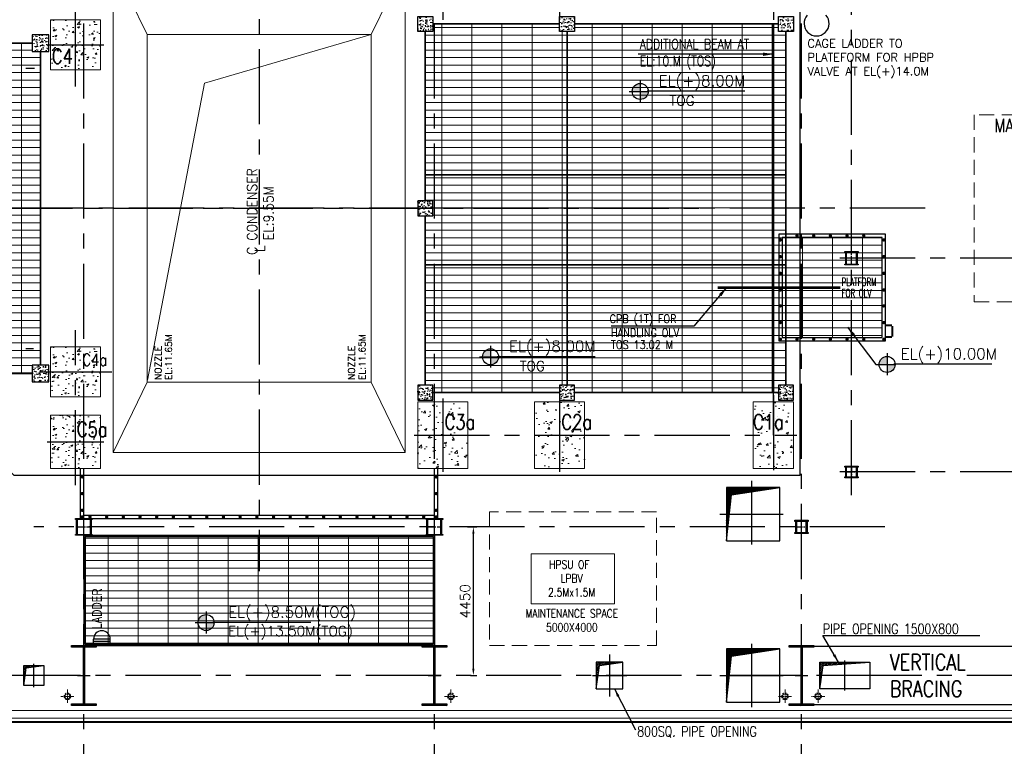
# Model space of a CAD drawing. Header units: inches. Extents: x 0 to 1544102, y 0 to 23144100.
# Tile 160 of 203: x 665151 to 694651, y 108963 to 130735. Entities that reach past the tile are written whole.
import ezdxf
from ezdxf.enums import TextEntityAlignment as Align

# ---------------------------------------------------------------- set-up
doc = ezdxf.new("R2010")
doc.units = ezdxf.units.IN
doc.header["$LTSCALE"] = 1800
doc.header["$MEASUREMENT"] = 0
for name, pattern in [('CENTER', [2, 1.25, -0.25, 0.25, -0.25]), ('CENTER2', [1.125, 0.75, -0.125, 0.125, -0.125]), ('HIDDEN', [0.375, 0.25, -0.125]), ('HIDDEN2', [0.1875, 0.125, -0.0625])]:
    doc.linetypes.add(name, pattern=pattern)
doc.layers.get('0').update_dxf_attribs({"color": 253})
for name, color, linetype in [('1', 7, 'Continuous'), ('AUX COL', 1, 'Continuous'), ('BRACING', 1, 'HIDDEN'), ('CEN', 2, 'CENTER'), ('COL', 1, 'Continuous'), ('GRID', 251, 'CENTER'), ('OPENING', 40, 'Continuous'), ('STEEL', 231, 'Continuous')]:
    doc.layers.add(name, color=color, linetype=linetype)
for name, color, linetype, lineweight in [('A-DOOR', 31, 'Continuous', 9), ('A-REMOVABLE GRATING', 252, 'Continuous', 9), ('CLAD-1', 3, 'Continuous', 15), ('CONCRETE', 145, 'Continuous', 15), ('DIM', 4, 'Continuous', 18), ('EQUIP', 8, 'Continuous', 9), ('HATCH-1', 252, 'Continuous', 9), ('OPENING EO', 2, 'Continuous', 18), ('RAIN WATER', 6, 'Continuous', 18), ('TEXT', 3, 'Continuous', 18)]:
    doc.layers.add(name, color=color, linetype=linetype, lineweight=lineweight)
doc.styles.add('HTX11', font='O8111901')
doc.styles.add('ROAMNS', font='ROMANS.shx')
doc.styles.add('ROMANC', font='ROMANC.SHX')
doc.styles.add('ROMANS', font='romans.shx')
doc.styles.add('ROMANT', font='romant')
doc.styles.add('SIMPLEX-25', font='simplex.shx')
doc.styles.get("Standard").update_dxf_attribs({"font": 'arial.ttf'})
doc.dimstyles.new('DIM INT 1', dxfattribs={"dimtxt": 300, "dimasz": 200, "dimexe": 100, "dimexo": 100, "dimgap": 100, "dimtad": 1, "dimdec": 0, "dimzin": 13, "dimdsep": 46, "dimlunit": 5, "dimtxsty": 'ROAMNS', "dimblk2": 'OBLIQUE', "dimcen": 0.09, "dimclrd": 9, "dimclre": 9, "dimclrt": 4, "dimadec": 0, "dimazin": 0, "dimtfac": 1, "dimtdec": 0, "dimtix": 1, "dimtmove": 2, "dimatfit": 3, "dimfxl": 1, "dimtolj": 1, "dimtzin": 13, "dimarcsym": 0})
doc.dimstyles.new('STANDARD1', dxfattribs={"dimtxt": 300, "dimasz": 250, "dimexe": 0, "dimexo": 0, "dimgap": 80, "dimtad": 1, "dimdec": 0, "dimzin": 0, "dimdsep": 46, "dimtxsty": 'ROMANS', "dimcen": 0, "dimclrd": 4, "dimclre": 4, "dimclrt": 4, "dimadec": 0, "dimazin": 0, "dimtfac": 0.09, "dimtdec": 0, "dimtix": 1, "dimtofl": 0, "dimtmove": 0, "dimatfit": 3, "dimfxl": 1, "dimtolj": 1, "dimtzin": 0, "dimarcsym": 0})
doc.dimstyles.new('USER175', dxfattribs={"dimscale": 175, "dimtxt": 2, "dimasz": 1.75, "dimexe": 0, "dimexo": 0, "dimgap": 0.5, "dimtad": 1, "dimdec": 0, "dimzin": 0, "dimdsep": 46, "dimtxsty": 'ROMANS', "dimcen": 0, "dimclrd": 4, "dimclre": 4, "dimclrt": 4, "dimadec": 0, "dimazin": 0, "dimtfac": 0.09, "dimtdec": 0, "dimtix": 1, "dimtofl": 0, "dimtmove": 0, "dimatfit": 3, "dimfxl": 1, "dimtolj": 1, "dimtzin": 0, "dimarcsym": 0})
pattern_1 = [(50, (-125855.24, -26628.59), (215.17805, -18.82564), [22.5, -247.5]), (355, (-125855.24, -26628.6), (-41.6254, 225.65764), [18, -198]), (100.4514, (-125837.3, -26630.16), (173.5528, 206.83186), [19.12206, -210.34263]), (46.1842, (-125855.24, -26568.6), (320.1723, -49.6557), [33.75, -371.25]), (96.6356, (-125828.55, -26572.73), (280.3988, 292.23536), [28.6831, -315.5139]), (351.1842, (-125855.24, -26568.6), (280.3986, 292.2356), [27, -297]), (21, (-125825.24, -26583.59), (179.07212, -120.78567), [22.5, -247.5]), (326, (-125825.24, -26583.6), (72.9946, 217.545), [18, -198]), (71.4514, (-125810.31, -26593.66), (252.0668, 96.75915), [19.12206, -210.34263]), (37.5, (-125855.235, -26628.59), (3.647957, 99.868156), [0, -195.6, 0, -201, 0, -198.75]), (7.5, (-125855.24, -26628.59), (78.92086, 118.32351), [0, -114.6, 0, -191.1, 0, -75.75]), (327.5, (-125922.135, -26628.59), (160.14673, -6.76646), [0, -75, 0, -234, 0, -310.5]), (317.5, (-125952.14, -26628.59), (174.95585, 30.0315), [0, -97.5, 0, -155.4, 0, -220.5])]
pattern_2 = [(50, (-126155.24, -26628.59), (215.17805, -18.82564), [22.5, -247.5]), (355, (-126155.24, -26628.6), (-41.6254, 225.65764), [18, -198]), (100.4514, (-126137.3, -26630.16), (173.5528, 206.83186), [19.12206, -210.34263]), (46.1842, (-126155.24, -26568.6), (320.1723, -49.6557), [33.75, -371.25]), (96.6356, (-126128.55, -26572.73), (280.3988, 292.23536), [28.6831, -315.5139]), (351.1842, (-126155.24, -26568.6), (280.3986, 292.2356), [27, -297]), (21, (-126125.24, -26583.59), (179.07212, -120.78567), [22.5, -247.5]), (326, (-126125.24, -26583.6), (72.9946, 217.545), [18, -198]), (71.4514, (-126110.31, -26593.66), (252.0668, 96.75915), [19.12206, -210.34263]), (37.5, (-126155.235, -26628.59), (3.647957, 99.868156), [0, -195.6, 0, -201, 0, -198.75]), (7.5, (-126155.24, -26628.59), (78.92086, 118.32351), [0, -114.6, 0, -191.1, 0, -75.75]), (327.5, (-126222.135, -26628.59), (160.14673, -6.76646), [0, -75, 0, -234, 0, -310.5]), (317.5, (-126252.14, -26628.59), (174.95585, 30.0315), [0, -97.5, 0, -155.4, 0, -220.5])]

# ---------------------------------------------------------------- blocks, each defined once
blk = doc.blocks.new('A-ROW COLUMN')
at = {"layer": 'COL'}
h = blk.add_hatch(dxfattribs=at)
h.set_pattern_fill('ANSI31', color=256, scale=200, style=0)
h.set_pattern_definition([(45, (165226.353, 18853.894), (-17.67767, 17.67767), [])])
h.paths.add_polyline_path([(180799, 40890), (181539, 40890), (181539, 40840), (180799, 40840)])
h.paths.add_polyline_path([(181153, 42590), (181185, 42590), (181185, 40890), (181153, 40890)])
h.paths.add_polyline_path([(180799, 42640), (181539, 42640), (181539, 42590), (180799, 42590)])
blk.add_line((181169, 40840), (181169, 42640))
at = {"layer": 'CEN'}
for p, q in [((181169, 40840), (181169, 42640)), ((180977, 41740), (181360, 41740))]:
    blk.add_line(p, q, dxfattribs=at)
at = {"layer": 'COL'}
for points in [[(180799, 42640), (181539, 42640), (181539, 42590), (180799, 42590)], [(181153, 42590), (181185, 42590), (181185, 40890), (181153, 40890)], [(180799, 40890), (181539, 40890), (181539, 40840), (180799, 40840)]]:
    blk.add_lwpolyline(points, close=True, dxfattribs=at)
blk = doc.blocks.new('TG DECK COLUMNS & OUTLINE')
at = {"layer": 'HATCH-1'}
h = blk.add_hatch(dxfattribs=at)
h.set_pattern_fill('AR-CONC', color=256, scale=80, style=0)
h.set_pattern_definition([(50, (250558.08, 69664.8), (573.808, -50.202), [60, -660]), (355, (250558.1, 69664.8), (-111, 601.754), [48, -528]), (100.4514, (250605.9, 69660.6), (462.808, 551.55), [50.992, -560.914]), (46.184, (250558.1, 69824.8), (853.79, -132.415), [90, -990]), (96.636, (250629.2, 69813.8), (747.73, 779.294), [76.49, -841.37]), (351.184, (250558.1, 69824.8), (747.73, 779.295), [72, -792]), (21, (250638.08, 69784.8), (477.526, -322.095), [60, -660]), (326, (250638.1, 69784.8), (194.652, 580.12), [48, -528]), (71.4514, (250677.87, 69757.97), (672.178, 258.024), [50.992, -560.914]), (37.5, (250558.08, 69664.8), (9.728, 266.315), [0, -521.6, 0, -536, 0, -530]), (7.5, (250558.08, 69664.8), (210.456, 315.529), [0, -305.6, 0, -509.6, 0, -202]), (327.5, (250379.68, 69664.8), (427.058, -18.044), [0, -200, 0, -624, 0, -828]), (317.5, (250299.68, 69664.8), (466.549, 80.084), [0, -260, 0, -414.4, 0, -588])])
h.paths.add_polyline_path([(244683, 73815), (246183, 73815), (246183, 75315), (244683, 75315)])
h = blk.add_hatch(dxfattribs=at)
h.set_pattern_fill('AR-CONC', color=256, scale=80, style=0)
h.set_pattern_definition([(50, (250558.08, 59864.8), (573.808, -50.202), [60, -660]), (355, (250558.1, 59864.8), (-111, 601.754), [48, -528]), (100.4514, (250605.9, 59860.6), (462.808, 551.55), [50.992, -560.914]), (46.184, (250558.1, 60024.8), (853.79, -132.415), [90, -990]), (96.636, (250629.2, 60013.8), (747.73, 779.294), [76.49, -841.37]), (351.184, (250558.1, 60024.8), (747.73, 779.295), [72, -792]), (21, (250638.08, 59984.8), (477.526, -322.095), [60, -660]), (326, (250638.1, 59984.8), (194.652, 580.12), [48, -528]), (71.4514, (250677.87, 59957.97), (672.178, 258.024), [50.992, -560.914]), (37.5, (250558.08, 59864.8), (9.728, 266.315), [0, -521.6, 0, -536, 0, -530]), (7.5, (250558.08, 59864.8), (210.456, 315.529), [0, -305.6, 0, -509.6, 0, -202]), (327.5, (250379.68, 59864.8), (427.058, -18.044), [0, -200, 0, -624, 0, -828]), (317.5, (250299.68, 59864.8), (466.549, 80.084), [0, -260, 0, -414.4, 0, -588])])
h.paths.add_polyline_path([(244683, 64015), (246183, 64015), (246183, 65515), (244683, 65515)])
h = blk.add_hatch(dxfattribs=at)
h.set_pattern_fill('AR-CONC', color=256, scale=100, style=0)
h.set_pattern_definition([(50, (250933.1, 69664.8), (717.26, -62.752), [75, -825]), (355, (250933.1, 69664.8), (-138.75, 752.19), [60, -660]), (100.4514, (250992.85, 69659.6), (578.51, 689.44), [63.74, -701.14]), (46.184, (250933.1, 69864.8), (1067.24, -165.52), [112.5, -1237.5]), (96.636, (251022, 69851), (934.66, 974.12), [95.61, -1051.71]), (351.184, (250933.1, 69864.8), (934.66, 974.12), [90, -990]), (21, (251033.1, 69814.8), (596.907, -402.62), [75, -825]), (326, (251033.1, 69814.8), (243.315, 725.15), [60, -660]), (71.4514, (251082.8, 69781.26), (840.223, 322.53), [63.74, -701.14]), (37.5, (250933.08, 69664.8), (12.16, 332.894), [0, -652, 0, -670, 0, -662.5]), (7.5, (250933.08, 69664.8), (263.07, 394.412), [0, -382, 0, -637, 0, -252.5]), (327.5, (250710.08, 69664.8), (533.8224, -22.555), [0, -250, 0, -780, 0, -1035]), (317.5, (250610.08, 69664.8), (583.186, 100.105), [0, -325, 0, -518, 0, -735])])
h.paths.add_polyline_path([(256433, 63865), (255683, 63865), (255683, 62865), (256433, 62865)])
h.paths.add_polyline_path([(257183, 63865), (256433, 63865), (256433, 62865), (257183, 62865)])
h.paths.add_polyline_path([(257183, 62865), (256433, 62865), (256433, 61865), (257183, 61865)])
h.paths.add_polyline_path([(256433, 62865), (255683, 62865), (255683, 61865), (256433, 61865)])
h.paths.add_polyline_path([(256407, 62925), (257214, 62925), (257214, 63600), (256407, 63600)], flags=9)
h = blk.add_hatch(dxfattribs=at)
h.set_pattern_fill('AR-CONC', color=256, scale=100, style=0)
h.set_pattern_definition([(50, (323738.94, 31311.77), (717.26, -62.752), [75, -825]), (355, (323738.94, 31311.8), (-138.751, 752.192), [60, -660]), (100.4514, (323798.7, 31306.54), (578.5094, 689.4395), [63.74, -701.142]), (46.1842, (323738.9, 31511.8), (1067.241, -165.519), [112.5, -1237.5]), (96.6356, (323827.9, 31498), (934.663, 974.118), [95.61, -1051.713]), (351.1842, (323738.9, 31511.8), (934.662, 974.119), [90, -990]), (21, (323838.94, 31461.77), (596.907, -402.619), [75, -825]), (326, (323838.94, 31461.8), (243.315, 725.15), [60, -660]), (71.4514, (323888.7, 31428.2), (840.2226, 322.5305), [63.74, -701.142]), (37.5, (323738.94, 31311.77), (12.1599, 332.89385), [0, -652, 0, -670, 0, -662.5]), (7.5, (323738.94, 31311.77), (263.0695, 394.4117), [0, -382, 0, -637, 0, -252.5]), (327.5, (323515.94, 31311.77), (533.8224, -22.5549), [0, -250, 0, -780, 0, -1035]), (317.5, (323415.94, 31311.77), (583.1862, 100.105), [0, -325, 0, -518, 0, -735])])
h.paths.add_polyline_path([(259933, 63865), (259183, 63865), (259183, 62865), (259933, 62865)])
h.paths.add_polyline_path([(260683, 63865), (259933, 63865), (259933, 62865), (260683, 62865)])
h.paths.add_polyline_path([(260683, 62865), (259933, 62865), (259933, 61865), (260683, 61865)])
h.paths.add_polyline_path([(259933, 62865), (259183, 62865), (259183, 61865), (259933, 61865)])
h.paths.add_polyline_path([(259907, 62925), (260714, 62925), (260714, 63600), (259907, 63600)], flags=9)
h = blk.add_hatch(dxfattribs=at)
h.set_pattern_fill('AR-CONC', color=256, scale=100, style=0)
h.set_pattern_definition([(50, (148052.1, 16428.9), (717.2602, -62.752), [75, -825]), (355, (148052.1, 16428.9), (-138.7513, 752.192), [60, -660]), (100.4514, (148111.9, 16423.7), (578.5094, 689.4395), [63.74, -701.142]), (46.1842, (148052.1, 16628.9), (1067.241, -165.519), [112.5, -1237.5]), (96.6356, (148141.1, 16615.1), (934.663, 974.118), [95.61, -1051.713]), (351.1842, (148052.1, 16628.9), (934.662, 974.119), [90, -990]), (21, (148152.1, 16578.9), (596.907, -402.619), [75, -825]), (326, (148152.1, 16578.9), (243.3153, 725.15), [60, -660]), (71.4514, (148201.9, 16545.4), (840.2226, 322.5305), [63.74, -701.142]), (37.5, (148052.13, 16428.92), (12.15986, 332.89385), [0, -652, 0, -670, 0, -662.5]), (7.5, (148052.13, 16428.92), (263.0695, 394.4117), [0, -382, 0, -637, 0, -252.5]), (327.5, (147829.13, 16428.92), (533.82244, -22.55487), [0, -250, 0, -780, 0, -1035]), (317.5, (147729.13, 16428.9), (583.1862, 100.105), [0, -325, 0, -518, 0, -735])])
h.paths.add_polyline_path([(266338, 63865), (265741, 63865), (265741, 62865), (266338, 62865)])
h.paths.add_polyline_path([(266941, 63865), (266338, 63865), (266338, 62865), (266941, 62865)])
h.paths.add_polyline_path([(266941, 62865), (266338, 62865), (266338, 61865), (266941, 61865)])
h.paths.add_polyline_path([(266338, 62865), (265741, 62865), (265741, 61865), (266338, 61865)])
h.paths.add_polyline_path([(265648, 62925), (266371, 62925), (266371, 63600), (265648, 63600)], flags=9)
h = blk.add_hatch(dxfattribs=at)
h.set_pattern_fill('AR-CONC', color=256, scale=80, style=0)
h.set_pattern_definition([(50, (250558.08, 57714.8), (573.808, -50.202), [60, -660]), (355, (250558.1, 57714.8), (-111, 601.754), [48, -528]), (100.4514, (250605.9, 57710.6), (462.808, 551.55), [50.992, -560.914]), (46.184, (250558.1, 57874.8), (853.79, -132.415), [90, -990]), (96.636, (250629.2, 57863.8), (747.73, 779.294), [76.49, -841.37]), (351.184, (250558.1, 57874.8), (747.73, 779.295), [72, -792]), (21, (250638.08, 57834.8), (477.526, -322.095), [60, -660]), (326, (250638.1, 57834.8), (194.652, 580.12), [48, -528]), (71.4514, (250677.87, 57807.97), (672.178, 258.024), [50.992, -560.914]), (37.5, (250558.08, 57714.8), (9.728, 266.315), [0, -521.6, 0, -536, 0, -530]), (7.5, (250558.08, 57714.8), (210.456, 315.529), [0, -305.6, 0, -509.6, 0, -202]), (327.5, (250379.68, 57714.8), (427.058, -18.044), [0, -200, 0, -624, 0, -828]), (317.5, (250299.68, 57714.8), (466.549, 80.084), [0, -260, 0, -414.4, 0, -588])])
h.paths.add_polyline_path([(244683, 61865), (246183, 61865), (246183, 63465), (244683, 63465)])
blk.add_lwpolyline([(240983, 64265), (243583, 61665), (267138, 61665), (267138, 77665), (243583, 77665), (240983, 75065), (226783, 75065), (226783, 64265)], close=True)
blk.add_lwpolyline([(240983, 64265), (243583, 61665), (267138, 61665), (267138, 77665), (243583, 77665), (240983, 75065), (226783, 75065), (226783, 64265)], close=True)
at = {"layer": 'CEN'}
for p, q in [((245433, 73315), (245433, 77965)), ((256433, 77565), (256433, 75287)), ((259933, 77565), (259933, 75287)), ((266338, 77565), (266338, 75215)), ((266338, 62865), (266338, 75215)), ((244584, 74565), (246282, 74565)), ((244753, 74565), (246113, 74565)), ((226842, 73865), (244205, 73865)), ((226842, 73865), (244205, 73865)), ((250933, 69165), (250933, 70165)), ((250433, 69665), (251433, 69665)), ((245433, 61365), (245433, 66015)), ((226842, 65465), (244167, 65465)), ((244352, 64765), (246514, 64765)), ((266338, 64065), (266338, 61770)), ((256433, 63965), (256433, 61770)), ((259933, 63965), (259933, 61770)), ((255581, 62865), (267037, 62865)), ((244583, 62665), (246283, 62665)), ((244753, 62665), (246113, 62665))]:
    blk.add_line(p, q, dxfattribs=at)
at = {"layer": 'CONCRETE'}
for points in [[(244683, 73815), (246183, 73815), (246183, 75315), (244683, 75315)], [(244683, 64015), (246183, 64015), (246183, 65515), (244683, 65515)], [(255683, 61865), (257183, 61865), (257183, 63865), (255683, 63865)], [(259183, 61865), (260683, 61865), (260683, 63865), (259183, 63865)], [(265738, 61865), (266938, 61865), (266938, 63865), (265738, 63865)], [(244683, 61865), (246183, 61865), (246183, 63465), (244683, 63465)]]:
    blk.add_lwpolyline(points, close=True, dxfattribs=at)
at = {"layer": 'TEXT', "style": 'ROMANC', "width": 0.8}
for s, height, p in [('C4', 450, (244721, 73996)), ('C4a', 360, (245636, 64944)), ('C3a', 450, (256485, 63037)), ('C2a', 450, (259985, 63037)), ('C1a', 450, (265727, 63037)), ('C5a', 450, (245468, 62815))]:
    blk.add_text(s, height=height, dxfattribs=at).set_placement(p)
blk = doc.blocks.new('PLATFORM BELOW TG DECK AT EL. 5.8M & 8.0M & 8.5M')
at = {"layer": 'HATCH-1'}
h = blk.add_hatch(dxfattribs=at)
h.set_pattern_fill('AR-CONC', color=256, scale=30, style=0)
h.set_pattern_definition(pattern_1)
h.paths.add_polyline_path([(5200, 5750), (4750, 5750), (4750, 5300), (5200, 5300)])
h = blk.add_hatch(dxfattribs=at)
h.set_pattern_fill('AR-CONC', color=256, scale=30, style=0)
h.set_pattern_definition(pattern_2)
h.paths.add_polyline_path([(9000, 5300), (9450, 5300), (9450, 5750), (9000, 5750)])
h = blk.add_hatch(dxfattribs=at)
h.set_pattern_fill('AR-CONC', color=256, scale=30, style=0)
h.set_pattern_definition(pattern_1)
h.paths.add_polyline_path([(16005, 5300), (16005, 5750), (15555, 5750), (15555, 5300)])
h = blk.add_hatch(dxfattribs=at)
h.set_pattern_fill('AR-CONC', color=256, scale=30, style=0)
h.set_pattern_definition(pattern_1)
h.paths.add_polyline_path([(-6800, 4700), (-6300, 4700), (-6300, 5200), (-6800, 5200)])
h = blk.add_hatch(dxfattribs=at)
h.set_pattern_fill('AR-CONC', color=256, scale=30, style=0)
h.set_pattern_definition(pattern_1)
h.paths.add_polyline_path([(5200, -225), (5200, 225), (4750, 225), (4750, -225)])
h = blk.add_hatch(dxfattribs=at)
h.set_pattern_fill('AR-CONC', color=256, scale=30, style=0)
h.set_pattern_definition(pattern_1)
h.paths.add_polyline_path([(-6800, -5200), (-6300, -5200), (-6300, -4700), (-6800, -4700)])
h = blk.add_hatch(dxfattribs=at)
h.set_pattern_fill('AR-CONC', color=256, scale=30, style=0)
h.set_pattern_definition(pattern_1)
h.paths.add_polyline_path([(4750, -5300), (4750, -5750), (5200, -5750), (5200, -5300)])
h = blk.add_hatch(dxfattribs=at)
h.set_pattern_fill('AR-CONC', color=256, scale=30, style=0)
h.set_pattern_definition(pattern_2)
h.paths.add_polyline_path([(9000, -5750), (9450, -5750), (9450, -5300), (9000, -5300)])
h = blk.add_hatch(dxfattribs=at)
h.set_pattern_fill('AR-CONC', color=256, scale=30, style=0)
h.set_pattern_definition(pattern_1)
h.paths.add_polyline_path([(15555, -5750), (16005, -5750), (16005, -5300), (15555, -5300)])
at = {"layer": 'CEN'}
for p, q in [((0, -500), (0, 500)), ((-500, 0), (500, 0))]:
    blk.add_line(p, q, dxfattribs=at)
at = {"layer": 'COL'}
for points in [[(5200, 5300), (4750, 5300), (4750, 5750), (5200, 5750)], [(9450, 5300), (9000, 5300), (9000, 5750), (9450, 5750)], [(16005, 5300), (15555, 5300), (15555, 5750), (16005, 5750)], [(-6800, 4700), (-6300, 4700), (-6300, 5200), (-6800, 5200)], [(5200, 225), (4750, 225), (4750, -225), (5200, -225)], [(-6800, -5200), (-6300, -5200), (-6300, -4700), (-6800, -4700)], [(5200, -5300), (4750, -5300), (4750, -5750), (5200, -5750)], [(9450, -5300), (9000, -5300), (9000, -5750), (9450, -5750)], [(16005, -5300), (15555, -5300), (15555, -5750), (16005, -5750)]]:
    blk.add_lwpolyline(points, close=True, dxfattribs=at)
at = {"layer": 'STEEL'}
for p, q in [((4750, 5650), (4750, 5650)), ((16005, -5750), (16005, -5750))]:
    blk.add_line(p, q, dxfattribs=at)
at = {"layer": 'STEEL', "const_width": 50}
for points in [[(4975, 225), (4975, 5300)], [(5200, 5525), (9000, 5525)], [(9225, 5300), (9225, -5300)], [(9450, 5525), (15555, 5525)], [(15780, 5300), (15780, -5300)], [(-13600, 4945), (-6800, 4945)], [(-6550, 4700), (-6550, -4700)], [(4975, 1000), (9525, 1000)], [(15780, 1000), (9525, 1000)], [(-13600, 0), (-6525, 0)], [(4975, -5300), (4975, -225)], [(4975, -1700), (9525, -1700)], [(15780, -1700), (9525, -1700)], [(-6800, -4950), (-13600, -4950)], [(9000, -5525), (5200, -5525)], [(15555, -5525), (9450, -5525)]]:
    blk.add_lwpolyline(points, dxfattribs=at)
blk = doc.blocks.new('AUX COLUMNS')
at = {"color": 2, "linetype": 'CENTER2', "ltscale": 0.15}
for p, q in [((-138863, 58415), (-139213, 58415)), ((-139038, 58215), (-139038, 58615)), ((-139213, 52015), (-138863, 52015)), ((-139038, 52190), (-139038, 51840)), ((-162038, 50115), (-162038, 50615)), ((-151538, 50115), (-151538, 50615)), ((-140538, 50165), (-140538, 50565)), ((-162263, 50365), (-161813, 50365)), ((-151763, 50365), (-151313, 50365)), ((-140713, 50365), (-140363, 50365))]:
    blk.add_line(p, q, dxfattribs=at)
at = {"layer": 'AUX COL'}
for p, q in [((-139213, 58243), (-139213, 58587)), ((-139188, 58243), (-139188, 58587)), ((-138888, 58243), (-138888, 58587)), ((-138863, 58243), (-138863, 58587)), ((-139213, 51872), (-139213, 52158)), ((-139188, 51872), (-139188, 52158)), ((-138888, 51872), (-138888, 52158)), ((-138863, 51872), (-138863, 52158)), ((-162263, 50143), (-162263, 50587)), ((-162235, 50143), (-162235, 50587)), ((-161841, 50143), (-161841, 50587)), ((-161813, 50143), (-161813, 50587)), ((-151763, 50143), (-151763, 50587)), ((-151735, 50143), (-151735, 50587)), ((-151341, 50143), (-151341, 50587)), ((-151313, 50143), (-151313, 50587)), ((-140713, 50201), (-140713, 50529)), ((-140677, 50201), (-140677, 50529)), ((-140399, 50201), (-140399, 50529)), ((-140363, 50201), (-140363, 50529))]:
    blk.add_line(p, q, dxfattribs=at)
for points in [[(-139238, 58615), (-138838, 58615), (-138838, 58587), (-139238, 58587)], [(-139238, 58243), (-138838, 58243), (-138838, 58215), (-139238, 58215)], [(-139238, 52190), (-138838, 52190), (-138838, 52158), (-139238, 52158)], [(-139238, 51872), (-138838, 51872), (-138838, 51840), (-139238, 51840)], [(-162288, 50615), (-161788, 50615), (-161788, 50587), (-162288, 50587)], [(-151788, 50615), (-151288, 50615), (-151288, 50587), (-151788, 50587)], [(-140738, 50565), (-140338, 50565), (-140338, 50529), (-140738, 50529)], [(-140738, 50201), (-140338, 50201), (-140338, 50165), (-140738, 50165)], [(-162288, 50143), (-161788, 50143), (-161788, 50115), (-162288, 50115)], [(-151788, 50143), (-151288, 50143), (-151288, 50115), (-151788, 50115)]]:
    blk.add_lwpolyline(points, close=True, dxfattribs=at)
at = {"layer": 'GRID'}
for p, q in [((-139038, 51315), (-139038, 66615)), ((-136838, 59915), (-243038, 59915)), ((-115538, 58415), (-139738, 58415)), ((-115538, 52015), (-139738, 52015)), ((-138038, 50365), (-163538, 50365))]:
    blk.add_line(p, q, dxfattribs=at)
blk = doc.blocks.new('cond')
at = {"layer": 'CEN'}
for p, q in [((0, 11965), (0, -10877)), ((-4375, 7315), (4375, 7315)), ((-7840, 0), (7840, 0))]:
    blk.add_line(p, q, dxfattribs=at)
at = {"layer": 'EQUIP'}
for p, q in [((-3358, 5208), (-4375, 7315)), ((-4375, 7315), (-4375, -7315)), ((4375, 7315), (-4375, 7315)), ((3358, 5208), (4375, 7315)), ((4375, 7315), (4375, -7315)), ((-3358, -5208), (-3358, 5208)), ((3358, 5208), (-3358, 5208)), ((3358, 5208), (-1637, 3753)), ((3358, -5208), (3358, 5208)), ((-1637, 3753), (-3344, -5152)), ((-3358, -5208), (-4375, -7315)), ((3358, -5208), (-3358, -5208)), ((3358, -5208), (4375, -7315)), ((-4375, -7315), (4375, -7315))]:
    blk.add_line(p, q, dxfattribs=at)
blk = doc.blocks.new('*D648')
at = {"layer": 'DIM', "color": 9, "lineweight": -2, "transparency": 16777216}
for p, q in [((678564, 115535), (678844, 115535)), ((678744, 111285), (678744, 115335)), ((678661, 111085), (678844, 111085))]:
    blk.add_line(p, q, dxfattribs=at)
at = {"layer": 'DIM', "color": 9, "transparency": 16777216}
for points in [[(678710, 115335), (678777, 115335), (678744, 115535)], [(678710, 111285), (678777, 111285), (678744, 111085)]]:
    blk.add_solid(points, dxfattribs=at)
at = {"layer": 'DIM', "color": 4, "transparency": 16777216, "insert": (678494, 113310), "char_height": 300, "attachment_point": 5, "rotation": 90, "style": 'ROAMNS'}
blk.add_mtext('\\A1;4450', dxfattribs=at)
blk = doc.blocks.new('_Oblique')
at = {"color": 0, "linetype": 'ByBlock', "lineweight": -2}
blk.add_line((-0.5, -0.5), (0.5, 0.5), dxfattribs=at)
blk = doc.blocks.new('A$C07686FCF')
at = {"layer": 'EQUIP', "linetype": 'HIDDEN'}
blk.add_lwpolyline([(11250, -13100), (16250, -13100), (16250, -9100), (11250, -9100)], close=True, dxfattribs=at)
at = {"layer": 'EQUIP'}
blk.add_lwpolyline([(12500, -11850), (15000, -11850), (15000, -10350), (12500, -10350)], close=True, dxfattribs=at)
at = {"layer": 'TEXT', "color": 3, "char_height": 250, "attachment_point": 5, "style": 'ROMANS'}
for s, insert, width in [('{\\W0.8;HPSU OF  LPBV 2.5Mx1.5M}', (13712, -11092), 1880.95), ('{\\W0.8;MAINTENANCE SPACE 5000X4000}', (13719, -12351), 3382.68)]:
    blk.add_mtext(s, dxfattribs=dict(at, insert=insert, width=width))
blk = doc.blocks.new('PL-FFL2')
at = {"layer": '1'}
h = blk.add_hatch(color=7, dxfattribs=at)
h.paths.add_polyline_path([(3.09, 1.96, 0.414214), (1.09, -0.04), (3.09, -0.04)])
h.paths.add_polyline_path([(5.09, -0.04), (3.09, -0.04), (3.09, -2.04, 0.414214)])
at = {"layer": '1', "color": 1, "linetype": 'Continuous'}
for p, q in [((3.09, 2.74), (3.09, -2.74)), ((29.24, 0), (4.78, 0)), ((4.78, 0), (5.09, 0)), ((0.31, -0.04), (5.09, -0.04))]:
    blk.add_line(p, q, dxfattribs=at)
blk.add_circle((3.09, -0.04), 2, dxfattribs=at)
at = {"layer": '1', "color": 4, "linetype": 'Continuous'}
blk.add_attdef('EL(+)', text='', height=2.75, dxfattribs=at).set_placement((18.98, 2.4), align=Align.MIDDLE)
at = {"layer": '1', "color": 3, "linetype": 'Continuous'}
blk.add_attdef('XXX', text='', height=2.5, dxfattribs=at).set_placement((18.44, -3.52), align=Align.MIDDLE)
blk = doc.blocks.new('RWDP')
at = {"layer": 'RAIN WATER', "linetype": 'CENTER2', "ltscale": 0.05}
for p, q in [((495, -425), (495, -825)), ((695, -625), (295, -625))]:
    blk.add_line(p, q, dxfattribs=at)
at = {"layer": 'RAIN WATER', "linetype": 'HIDDEN2', "ltscale": 0.25}
blk.add_circle((495, -625), 100, dxfattribs=at)
at = {"layer": 'RAIN WATER', "ltscale": 0.25}
blk.add_circle((495, -625), 75, dxfattribs=at)

msp = doc.modelspace()

# ---------------------------------------------------------------- hatches: boundary and pattern name
at = {"layer": 'A-REMOVABLE GRATING'}
h = msp.add_hatch(dxfattribs=at)
h.set_pattern_fill('GRATE', color=256, scale=7200, style=0)
h.set_pattern_definition([(0, (122500, -5e-10), (0, 225), []), (90, (122500, -5e-10), (-900, 6e-14), [])])
h.paths.add_polyline_path([(688105.79, 126084.89), (681850.79, 126084.89), (681550.79, 126084.89), (681550.79, 123384.89), (681850.79, 123384.89), (688105.79, 123384.89)])
h.paths.add_polyline_path([(688105.79, 130384.65), (687880.79, 130384.65), (687880.79, 130609.89), (681775.79, 130609.89), (681775.79, 130384.89), (681550.79, 130384.89), (681550.79, 126084.89), (681850.79, 126084.89), (688105.79, 126084.89)])
h.paths.add_polyline_path([(681550.79, 130384.89), (681325.79, 130384.89), (681325.79, 130609.89), (677525.79, 130609.89), (677525.79, 130384.89), (677300.79, 130384.89), (677300.79, 126084.89), (681550.79, 126084.89)])
h.paths.add_polyline_path([(681550.79, 126084.89), (677300.79, 126084.89), (677300.79, 125309.89), (677525.79, 125309.89), (677525.79, 124859.89), (677300.79, 124859.89), (677300.79, 123384.89), (681550.79, 123384.89)])
h.paths.add_polyline_path([(681550.79, 123384.89), (677300.79, 123384.89), (677300.79, 119784.89), (677525.79, 119784.89), (677525.79, 119559.89), (681325.79, 119559.89), (681325.79, 119784.89), (681550.79, 119784.89)])
h.paths.add_polyline_path([(688105.79, 123384.89), (681850.79, 123384.89), (681550.79, 123384.89), (681550.79, 119784.89), (681775.79, 119784.89), (681775.79, 119559.89), (687880.79, 119559.89), (687880.79, 119784.89), (688105.79, 119784.89)])
h.paths.add_polyline_path([(655875.79, 129784.89), (655625.79, 129784.89), (655625.79, 130034.89), (650025.79, 130034.89), (650025.79, 129784.89), (649775.79, 129784.89), (649775.79, 125334.89), (650025.79, 125334.89), (650025.79, 125084.89), (655875.79, 125084.89)])
h.paths.add_polyline_path([(655875.79, 125084.89), (650025.79, 125084.89), (650025.79, 124834.89), (649775.79, 124834.89), (649775.79, 120384.89), (650025.79, 120384.89), (650025.79, 120134.89), (655625.79, 120134.89), (655625.79, 120384.89), (655875.79, 120384.89)])
h.paths.add_polyline_path([(658475.79, 124834.89), (658225.79, 124834.89), (658225.79, 125084.89), (655875.79, 125084.89), (655875.79, 122134.89), (658475.79, 122134.89), (658475.79, 122208.53), (658271.64, 122208.53), (658271.64, 122840.7), (658475.79, 122840.7)])
h.paths.add_polyline_path([(658475.79, 127984.89), (655875.79, 127984.89), (655875.79, 125084.89), (658225.79, 125084.89), (658225.79, 125334.89), (658475.79, 125334.89)])
h.paths.add_polyline_path([(665775.79, 129784.89), (665525.79, 129784.89), (665525.79, 130029.69), (658725.79, 130029.69), (658725.79, 129784.89), (658475.79, 129784.89), (658475.79, 125334.89), (658725.79, 125334.89), (658725.79, 125084.89), (665775.79, 125084.89)])
h.paths.add_polyline_path([(665775.79, 125084.89), (658725.79, 125084.89), (658725.79, 124834.89), (658475.79, 124834.89), (658475.79, 122840.7), (658475.79, 122208.53), (658475.79, 122134.89), (658475.79, 120384.89), (658725.79, 120384.89), (658725.79, 120134.89), (665525.79, 120134.89), (665525.79, 120384.89), (665775.79, 120384.89)])
h.paths.add_polyline_path([(659470.18, 121015.69), (661425.53, 121015.69), (661425.53, 121728.19), (659470.18, 121728.19)], flags=24)
h = msp.add_hatch(dxfattribs=at)
h.set_pattern_fill('GRATE', color=256, scale=7200, style=0)
h.set_pattern_definition([(0, (122500, 0), (0, 225), []), (90, (122500, 0), (-900, 6e-14), [])])
h.paths.add_polyline_path([(687990.79, 124209.89), (690990.79, 124209.89), (690990.79, 121209.89), (687990.79, 121209.89)])
h = msp.add_hatch(dxfattribs=at)
h.set_pattern_fill('GRATE', color=256, scale=7200, style=0)
h.paths.add_polyline_path([(667113.79, 115246.89), (677537.79, 115246.89), (677537.79, 112022.89), (667113.79, 112022.89)])
at = {"layer": 'OPENING'}
h = msp.add_hatch(dxfattribs=at)
h.set_pattern_fill('ANSI31', color=8, scale=100, style=0)
h.set_pattern_definition([(45, (635625.789, 146170.889), (-8.8388348, 8.8388348), [])])
h.paths.add_polyline_path([(687925.79, 116720.89), (686325.79, 116720.89), (686536.23, 116510.45)])
h.paths.add_polyline_path([(686476.55, 116501.41), (686536.23, 116510.45), (686325.79, 116720.89), (686325.79, 115120.89)])
h = msp.add_hatch(dxfattribs=at)
h.set_pattern_fill('ANSI31', color=8, scale=100, style=0)
h.set_pattern_definition([(45, (635625.789, 141334.889), (-8.8388348, 8.8388348), [])])
h.paths.add_polyline_path([(687925.79, 111884.89), (686325.79, 111884.89), (686536.23, 111674.45)])
h.paths.add_polyline_path([(686476.55, 111665.41), (686536.23, 111674.45), (686325.79, 111884.89), (686325.79, 110284.89)])
h = msp.add_hatch(dxfattribs=at)
h.set_pattern_fill('ANSI31', color=8, scale=300, style=0)
h.set_pattern_definition([(45, (551784.694, 58095.975), (-26.516504, 26.516504), [])])
h.paths.add_polyline_path([(665275.79, 111084.89), (665317.96, 111084.89), (665349.73, 111310.95), (665575.79, 111342.73), (665575.79, 111384.89), (665275.79, 111384.89)])
h.paths.add_polyline_path([(665875.79, 111384.89), (665575.79, 111384.89), (665575.79, 111342.73)])
h.paths.add_polyline_path([(665317.96, 111084.89), (665275.79, 111084.89), (665275.79, 110784.89)])
h = msp.add_hatch(dxfattribs=at)
h.set_pattern_fill('ANSI31', color=8, scale=300, style=0)
h.set_pattern_definition([(45, (576319.938, 71057.975), (-26.516504, 26.516504), [])])
h.paths.add_polyline_path([(682825.79, 111484.89), (682425.79, 111484.89), (682425.79, 111084.89), (682480.72, 111084.89), (682522.38, 111388.3), (682825.79, 111429.96)])
h.paths.add_polyline_path([(683225.79, 111484.89), (682825.79, 111484.89), (682825.79, 111429.96)])
h.paths.add_polyline_path([(682480.72, 111084.89), (682425.79, 111084.89), (682425.79, 110684.89)])
h = msp.add_hatch(dxfattribs=at)
h.set_pattern_fill('ANSI31', color=8, scale=300, style=0)
h.set_pattern_definition([(45, (548700.856, 57972.032), (-26.516504, 26.516504), [])])
h.paths.add_polyline_path([(689224.45, 111386.9), (690625.79, 111484.89), (689125.79, 111484.89), (689125.79, 110684.89)])

# ---------------------------------------------------------------- linework, layer by layer
at = {"layer": 'A-REMOVABLE GRATING'}
for points in [[(687990.79, 124209.89), (690990.79, 124209.89), (690990.79, 121209.89), (687990.79, 121209.89)], [(667113.79, 115246.89), (677537.79, 115246.89), (677537.79, 112022.89), (667113.79, 112022.89)]]:
    msp.add_lwpolyline(points, close=True, dxfattribs=at)
at = {"layer": 'BRACING', "const_width": 40}
for points in [[(688945.79, 111959.89), (698705.79, 111959.89)], [(688945.79, 110209.89), (698705.79, 110209.89)]]:
    msp.add_lwpolyline(points, dxfattribs=at)
at = {"layer": 'CEN'}
for p, q in [((664348.85, 125084.89), (685660.08, 125084.89)), ((687075.79, 116914.25), (687075.79, 115014.25)), ((686125.79, 115920.89), (688025.79, 115920.89)), ((687075.79, 112034.89), (687075.79, 110134.89)), ((682825.79, 111712.42), (682825.79, 110457.36)), ((689875.79, 110634.89), (689875.79, 111534.89)), ((665575.79, 110734.89), (665575.79, 111434.89)), ((665925.79, 111084.89), (665225.79, 111084.89)), ((682307.69, 111084.89), (683343.9, 111084.89)), ((686125.79, 111084.89), (688025.79, 111084.89)), ((690675.79, 111084.89), (689075.79, 111084.89))]:
    msp.add_line(p, q, dxfattribs=at)
at = {"layer": 'CLAD-1', "flags": 128}
for points in [[(711978.79, 131084.89), (711978.79, 109676.89), (681405.79, 109676.89), (666145.79, 109676.89), (656175.79, 109676.89)], [(711950.79, 131084.89), (711950.79, 109704.89), (681405.79, 109704.89), (666145.79, 109704.89), (656175.79, 109704.89)]]:
    msp.add_lwpolyline(points, dxfattribs=at)
at = {"layer": 'CONCRETE'}
for points in [[(704210.79, 110034.89), (640940.79, 110034.89)], [(704210.79, 109804.89), (640940.79, 109804.89)]]:
    msp.add_lwpolyline(points, dxfattribs=at)
at = {"layer": 'EQUIP', "linetype": 'HIDDEN'}
msp.add_lwpolyline([(693750.79, 127884.89), (693750.79, 122284.89), (698400.79, 122284.89), (698400.79, 127884.89)], close=True, dxfattribs=at)
at = {"layer": 'GRID'}
for p, q in [((667075.79, 103174.13), (667075.79, 157584.89)), ((688575.79, 103174.13), (688575.79, 157584.89)), ((677575.79, 103174.13), (677575.79, 157528.8)), ((717375.79, 111084.89), (582275.79, 111084.89))]:
    msp.add_line(p, q, dxfattribs=at)
at = {"layer": 'OPENING'}
for p, q in [((686476.55, 116501.41), (687925.79, 116720.89)), ((686325.79, 115120.89), (686476.55, 116501.41)), ((686476.55, 111665.41), (687925.79, 111884.89)), ((686325.79, 110284.89), (686476.55, 111665.41))]:
    msp.add_line(p, q, dxfattribs=at)
for points in [[(686325.79, 115120.89), (687925.79, 115120.89), (687925.79, 116720.89), (686325.79, 116720.89)], [(686325.79, 110284.89), (687925.79, 110284.89), (687925.79, 111884.89), (686325.79, 111884.89)], [(665275.79, 111384.89), (665875.79, 111384.89), (665875.79, 110784.89), (665275.79, 110784.89)], [(682425.79, 110684.89), (683225.79, 110684.89), (683225.79, 111484.89), (682425.79, 111484.89)], [(689125.79, 111484.89), (690625.79, 111484.89), (690625.79, 110684.89), (689125.79, 110684.89)]]:
    msp.add_lwpolyline(points, close=True, dxfattribs=at)
for points in [[(665275.79, 110784.89), (665349.73, 111310.95), (665875.79, 111384.89)], [(682425.79, 110684.89), (682522.38, 111388.3), (683225.79, 111484.89)], [(689125.79, 110684.89), (689224.45, 111386.9), (690625.79, 111484.89)]]:
    msp.add_lwpolyline(points, dxfattribs=at)
at = {"layer": 'STEEL'}
for p, q in [((691280.24, 121579.89), (691090.79, 121579.89)), ((691280.24, 121559.89), (691090.79, 121559.89)), ((691293.15, 121242.8), (691293.15, 121546.98)), ((691313.15, 121242.8), (691313.15, 121546.98)), ((691280.24, 121229.89), (691090.79, 121229.89)), ((691280.24, 121209.89), (691090.79, 121209.89)), ((666975.79, 115784.89), (666975.79, 117284.89)), ((667075.79, 115884.89), (667075.79, 117284.89)), ((677575.79, 115884.89), (677575.79, 117284.89)), ((677675.79, 115756.89), (677675.79, 117284.89)), ((666975.79, 115784.89), (677675.79, 115784.89)), ((667075.79, 115884.89), (677575.79, 115884.89)), ((667075.79, 115284.89), (667075.79, 111984.89)), ((667075.79, 115284.89), (677575.79, 115284.89)), ((667113.79, 115246.89), (667113.79, 112022.89)), ((667113.79, 115246.89), (677537.79, 115246.89)), ((677537.79, 115246.89), (677537.79, 112022.89)), ((677575.79, 115284.89), (677575.79, 111984.89)), ((667363.79, 112022.89), (667363.79, 112174.91)), ((667863.79, 112174.91), (667363.79, 112174.91)), ((667863.79, 112022.89), (667863.79, 112174.91)), ((667075.79, 111984.89), (677575.79, 111984.89)), ((667113.79, 112022.89), (677537.79, 112022.89)), ((667863.79, 112098.9), (667363.79, 112098.9))]:
    msp.add_line(p, q, dxfattribs=at)
for points, const_width in [([(687730.79, 130609.89), (687730.79, 119559.89)], 50), ([(686065.79, 122709.89), (689735.79, 122709.89)], 80)]:
    msp.add_lwpolyline(points, dxfattribs=dict(at, const_width=const_width))
for points in [[(691090.79, 124309.89), (687890.79, 124309.89), (687890.79, 121109.89), (691090.79, 121109.89)], [(690990.79, 124209.89), (687990.79, 124209.89), (687990.79, 121209.89), (690990.79, 121209.89)]]:
    msp.add_lwpolyline(points, close=True, dxfattribs=at)
at = {"layer": 'STEEL', "const_width": 50}
for points in [[(688415.79, 124259.89, 1), (688465.79, 124259.89, 1)], [(688915.79, 124259.89, 1), (688965.79, 124259.89, 1)], [(689415.79, 124259.89, 1), (689465.79, 124259.89, 1)], [(689915.79, 124259.89, 1), (689965.79, 124259.89, 1)], [(690415.79, 124259.89, 1), (690465.79, 124259.89, 1)], [(687915.79, 124134.89, 1), (687965.79, 124134.89, 1)], [(691015.79, 124134.89, 1), (691065.79, 124134.89, 1)], [(687915.79, 123634.89, 1), (687965.79, 123634.89, 1)], [(691015.79, 123634.89, 1), (691065.79, 123634.89, 1)], [(687915.79, 123134.89, 1), (687965.79, 123134.89, 1)], [(691015.79, 123134.89, 1), (691065.79, 123134.89, 1)], [(687915.79, 122634.89, 1), (687965.79, 122634.89, 1)], [(691015.79, 122634.89, 1), (691065.79, 122634.89, 1)], [(687915.79, 122159.89, 1), (687965.79, 122159.89, 1)], [(691015.79, 122159.89, 1), (691065.79, 122159.89, 1)], [(687915.79, 121659.89, 1), (687965.79, 121659.89, 1)], [(691015.79, 121659.89, 1), (691065.79, 121659.89, 1)], [(687915.79, 121159.89, 1), (687965.79, 121159.89, 1)], [(687915.79, 121159.89, 1), (687965.79, 121159.89, 1)], [(688415.79, 121159.89, 1), (688465.79, 121159.89, 1)], [(688915.79, 121159.89, 1), (688965.79, 121159.89, 1)], [(689415.79, 121159.89, 1), (689465.79, 121159.89, 1)], [(689915.79, 121159.89, 1), (689965.79, 121159.89, 1)], [(690415.79, 121159.89, 1), (690465.79, 121159.89, 1)], [(691015.79, 121159.89, 1), (691065.79, 121159.89, 1)], [(667000.79, 117034.89, 1), (667050.79, 117034.89, 1)], [(677600.79, 117034.89, 1), (677650.79, 117034.89, 1)], [(667000.79, 116534.89, 1), (667050.79, 116534.89, 1)], [(677600.79, 116534.89, 1), (677650.79, 116534.89, 1)], [(667000.79, 116034.89, 1), (667050.79, 116034.89, 1)], [(677600.79, 116034.89, 1), (677650.79, 116034.89, 1)], [(667000.79, 115834.89, 1), (667050.79, 115834.89, 1)], [(667231.24, 115834.89, 1), (667281.24, 115834.89, 1)], [(667731.24, 115834.89, 1), (667781.24, 115834.89, 1)], [(668231.24, 115834.89, 1), (668281.24, 115834.89, 1)], [(668731.24, 115834.89, 1), (668781.24, 115834.89, 1)], [(669231.24, 115834.89, 1), (669281.24, 115834.89, 1)], [(669731.24, 115834.89, 1), (669781.24, 115834.89, 1)], [(670231.24, 115834.89, 1), (670281.24, 115834.89, 1)], [(670731.24, 115834.89, 1), (670781.24, 115834.89, 1)], [(671231.24, 115834.89, 1), (671281.24, 115834.89, 1)], [(671731.24, 115834.89, 1), (671781.24, 115834.89, 1)], [(672231.24, 115834.89, 1), (672281.24, 115834.89, 1)], [(672731.24, 115834.89, 1), (672781.24, 115834.89, 1)], [(673231.24, 115834.89, 1), (673281.24, 115834.89, 1)], [(673731.24, 115834.89, 1), (673781.24, 115834.89, 1)], [(674231.24, 115834.89, 1), (674281.24, 115834.89, 1)], [(674731.24, 115834.89, 1), (674781.24, 115834.89, 1)], [(675231.24, 115834.89, 1), (675281.24, 115834.89, 1)], [(675731.24, 115834.89, 1), (675781.24, 115834.89, 1)], [(676231.24, 115834.89, 1), (676281.24, 115834.89, 1)], [(676731.24, 115834.89, 1), (676781.24, 115834.89, 1)], [(677231.24, 115834.89, 1), (677281.24, 115834.89, 1)], [(677600.79, 115834.89, 1), (677650.79, 115834.89, 1)]]:
    msp.add_lwpolyline(points, format="xyb", close=True, dxfattribs=at)
at = {"layer": 'STEEL'}
for centre, radius, start, end in [((689025.79, 130624.08), 375, 138.590378, 41.409622), ((667613.79, 112174.91), 250, 0, 180)]:
    msp.add_arc(centre, radius, start, end, dxfattribs=at)

# ---------------------------------------------------------------- block references
msp.add_blockref('PLATFORM BELOW TG DECK AT EL. 5.8M & 8.0M & 8.5M', (672325.79, 125084.89))
at = {"layer": '1'}
msp.add_blockref('TG DECK COLUMNS & OUTLINE', (421392.72, 55420.08), dxfattribs=at)
ref = msp.add_blockref('PL-FFL2', (683372.69, 128590.99), dxfattribs=dict(at, xscale=120, yscale=120, zscale=120))
ref.add_attrib('XXX', 'TOG', dxfattribs={"layer": '0', "color": 3, "linetype": 'Continuous', "height": 300, "style": 'SIMPLEX-25'}).set_placement((684995.16, 128310.56), align=Align.MIDDLE)
ref.add_attrib('EL(+)', 'EL(+)8.00M', dxfattribs={"layer": '0', "color": 4, "linetype": 'Continuous', "height": 330, "style": 'SIMPLEX-25'}).set_placement((685594.52, 128878.64), align=Align.MIDDLE)
ref = msp.add_blockref('PL-FFL2', (678886.32, 120637.72), dxfattribs=dict(at, xscale=120, yscale=120, zscale=120))
ref.add_attrib('XXX', 'TOG', dxfattribs={"layer": '0', "color": 3, "linetype": 'Continuous', "height": 300, "style": 'SIMPLEX-25'}).set_placement((680508.79, 120357.29), align=Align.MIDDLE)
ref.add_attrib('EL(+)', 'EL(+)8.00M', dxfattribs={"layer": '0', "color": 4, "linetype": 'Continuous', "height": 330, "style": 'SIMPLEX-25'}).set_placement((681108.15, 120925.38), align=Align.MIDDLE)
ref = msp.add_blockref('PL-FFL2', (690767.45, 120409.21), dxfattribs=dict(at, xscale=120, yscale=120, zscale=120))
ref.add_attrib('EL(+)', 'EL(+)10.00M', dxfattribs={"layer": '0', "color": 4, "linetype": 'Continuous', "height": 330, "style": 'SIMPLEX-25'}).set_placement((692989.27, 120696.87), align=Align.MIDDLE)
ref = msp.add_blockref('PL-FFL2', (670366.05, 112673.81), dxfattribs=dict(at, xscale=120, yscale=120, zscale=120))
ref.add_attrib('XXX', 'EL(+)13.50M(TOG)', dxfattribs={"layer": '0', "color": 3, "linetype": 'Continuous', "height": 300, "style": 'SIMPLEX-25'}).set_placement((673262.22, 112393.38), align=Align.MIDDLE)
ref.add_attrib('EL(+)', 'EL(+)8.50M(TOG)', dxfattribs={"layer": '0', "color": 4, "linetype": 'Continuous', "height": 330, "style": 'SIMPLEX-25'}).set_placement((673311.85, 112961.46), align=Align.MIDDLE)
at = {"layer": 'AUX COL'}
msp.add_blockref('AUX COLUMNS', (829113.6, 65169.86), dxfattribs=at)
at = {"layer": 'COL'}
for p in [(485907.26, 69345.14), (496407.26, 69345.14), (507407.26, 69345.14)]:
    msp.add_blockref('A-ROW COLUMN', p, dxfattribs=at)
at = {"layer": 'DIM'}
msp.add_blockref('A$C07686FCF', (667975.79, 125084.89), dxfattribs=at)
at = {"layer": 'EQUIP'}
msp.add_blockref('cond', (672325.79, 125084.89), dxfattribs=at)
at = {"layer": 'RAIN WATER', "xscale": -1}
for p in [(667075.79, 111084.89), (688575.79, 111084.89)]:
    msp.add_blockref('RWDP', p, dxfattribs=at)
at = {"layer": 'RAIN WATER'}
for p in [(677575.79, 111084.89), (688575.79, 111084.89)]:
    msp.add_blockref('RWDP', p, dxfattribs=at)

# ---------------------------------------------------------------- texts
at = {"layer": 'OPENING EO', "color": 3, "char_height": 300, "width": 4262.5, "attachment_point": 1, "style": 'ROMANS'}
for insert in [(596408.87, 113306.79), (472091, 113106.79)]:
    msp.add_mtext('\\pi338.39;150 MM HEIGHT \\P\\pi995.54;RCC KERB', dxfattribs=dict(at, insert=insert))
at = {"layer": 'TEXT', "color": 3, "style": 'ROMANS'}
for s, height, width, p in [('MAINTENANCE ', 400, 0.8, (694356.92, 127361.43)), ('PLATFORM', 240, 0.65, (689773.63, 122759.89)), ('FOR OLV', 240, 0.65, (689773.63, 122419.89)), ('CPB (1T) FOR ', 250, 0.85, (682826.29, 121647.18)), ('HANDLING OLV', 250, 0.85, (682866.83, 121229.59)), ('TOS 13.02 M', 250, 0.85, (682866.83, 120869.67))]:
    msp.add_text(s, height=height, dxfattribs=dict(at, width=width)).set_placement(p)
at = {"layer": 'TEXT', "color": 3}
for s, style, width, p in [('C CONDENSER', 'ROMANT', 0.9, (672261.98, 123687.44)), ('EL:9.55M', 'ROMANT', 0.9, (672756.33, 124127.15)), ('L', 'ROMANT', 0.9, (672492.35, 123771.83)), ('LADDER', 'HTX11', 0.75, (667613.79, 112474.91))]:
    msp.add_text(s, height=300, rotation=90, dxfattribs=dict(at, style=style, width=width)).set_placement(p)
at = {"layer": 'TEXT', "style": 'ROMANS'}
for s, p in [('NOZZLE', (669396.53, 119936.51)), ('EL:11.65M', (669713.03, 119936.51)), ('NOZZLE', (675192.84, 119936.51)), ('EL:11.65M', (675509.34, 119936.51))]:
    msp.add_text(s, height=200, rotation=90, dxfattribs=at).set_placement(p)
at = {"layer": 'TEXT', "style": 'ROMANS', "width": 0.8}
for s, p in [('PIPE OPENING 1500X800', (689214.8, 112333.01)), ('800SQ. PIPE OPENING', (683653.88, 109255.8))]:
    msp.add_text(s, height=300, dxfattribs=at).set_placement(p)
at = {"layer": 'TEXT', "attachment_point": 1, "style": 'ROMANS'}
for s, insert, char_height, width in [('{\\W0.8;ADDITIONAL BEAM AT EL:10.M (TOS)}', (683726.55, 130147.08), 300, 3847.2647), ('CAGE LADDER TO PLATEFORM FOR HPBP{\\C3; VALVE AT EL(+)14.0M}', (688753.62, 130150.71), 250, 5044.58), ('{\\W0.8;VERTICAL BRACING}', (691220.55, 111724.89), 480, 2515.419)]:
    msp.add_mtext(s, dxfattribs=dict(at, insert=insert, char_height=char_height, width=width))

# ---------------------------------------------------------------- dimensions: what is measured, and where the dimension line sits
at = {"layer": 'DIM'}
dim = msp.add_linear_dim(base=(678743.59, 115534.89), p1=(678561.03, 111084.89), p2=(678463.61, 115534.89), angle=90, dimstyle='DIM INT 1', dxfattribs=at)
dim.commit()
dim.dimension.update_dxf_attribs({"geometry": '*D648', "text_midpoint": (678493.59, 113309.89)})

# ---------------------------------------------------------------- leaders
at = {"layer": 'A-DOOR'}
msp.add_leader([(689956.26, 121520.53), (690804.16, 120404.39), (691137.79, 120404.39)], dimstyle='USER175', override={"dimgap": 0.5, "dimtad": 0}, dxfattribs=at)
at = {"layer": 'DIM'}
msp.add_leader([(687730.79, 129699.82), (683680.74, 129699.82)], dimstyle='USER175', dxfattribs=at)
at = {"layer": 'DIM', "ltscale": 0.2}
msp.add_leader([(686331.4, 122709.89), (685350.65, 121552.48), (682872.64, 121552.48)], dimstyle='STANDARD1', override={"dimtxt": 400, "dimasz": 300, "dimgap": 80, "dimtad": 0}, dxfattribs=at)
at = {"layer": 'DIM'}
for points in [[(689678.12, 111484.89), (689214.8, 112283.01), (693914.8, 112283.01)], [(682970.48, 110684.89), (683602.85, 109453.66)]]:
    msp.add_leader(points, dimstyle='STANDARD1', override={"dimtad": 0}, dxfattribs=at)

doc.saveas('drawing.dxf')
